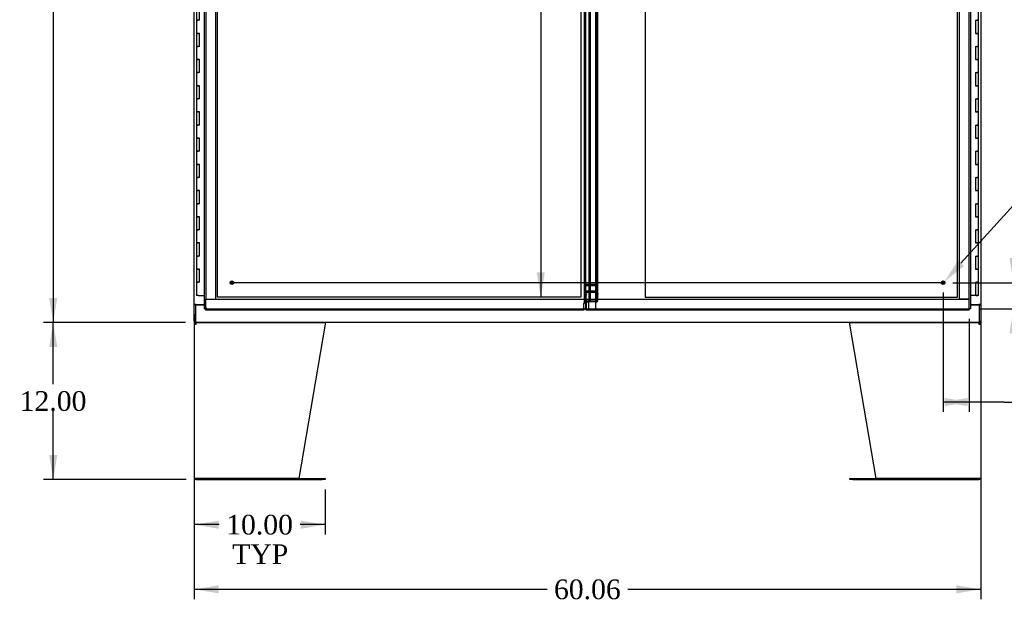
# Model space of a CAD drawing. Header units: inches. Extents: x 1 to 359, y -2 to 239.
# Tile 5 of 22: x 54 to 129, y 56 to 101. Entities that reach past the tile are written whole.
import ezdxf
from ezdxf import colors
from ezdxf.entities.mleader import LeaderData, LeaderLine
from ezdxf.enums import TextEntityAlignment as Align
from ezdxf.lldxf.tags import DXFTag
from ezdxf.math import Vec2, Vec3

# ---------------------------------------------------------------- set-up
doc = ezdxf.new("R2010")
doc.units = ezdxf.units.IN
doc.header["$MEASUREMENT"] = 0
for name, color, linetype in [('COM50799-4', 7, 'Continuous'), ('COM52265-4', 7, 'Continuous'), ('COM54578-68', 7, 'Continuous'), ('COM54928-5', 7, 'Continuous'), ('COM56694-4', 7, 'Continuous'), ('COM71163-12', 7, 'Continuous'), ('Default', 7, 'Continuous'), ('DV8_Default', 7, 'Continuous'), ('GSK11033', 7, 'Continuous'), ('STD21878', 7, 'Continuous')]:
    doc.layers.add(name, color=color, linetype=linetype)
doc.styles.add('SEACAD_Times_New_Roman', font='times.ttf')
tags = doc.linetypes.add('CENTER2', pattern=[1.125, 0.75, -0.125, 0.125, -0.125]).pattern_tags.tags
tags[10:11] = [DXFTag(74, 4), DXFTag(75, 0), DXFTag(340, '0'), DXFTag(46, 0.0), DXFTag(50, 0.0), DXFTag(44, 0.0), DXFTag(45, 0.0)]
tags[8:9] = [DXFTag(74, 4), DXFTag(75, 0), DXFTag(340, '0'), DXFTag(46, 0.0), DXFTag(50, 0.0), DXFTag(44, 0.0), DXFTag(45, 0.0)]
tags[6:7] = [DXFTag(74, 4), DXFTag(75, 0), DXFTag(340, '0'), DXFTag(46, 0.0), DXFTag(50, 0.0), DXFTag(44, 0.0), DXFTag(45, 0.0)]
tags[4:5] = [DXFTag(74, 4), DXFTag(75, 0), DXFTag(340, '0'), DXFTag(46, 0.0), DXFTag(50, 0.0), DXFTag(44, 0.0), DXFTag(45, 0.0)]
tags = doc.linetypes.add('HIDDEN2', pattern=[0.1875, 0.125, -0.0625]).pattern_tags.tags
tags[6:7] = [DXFTag(74, 4), DXFTag(75, 0), DXFTag(340, '0'), DXFTag(46, 0.0), DXFTag(50, 0.0), DXFTag(44, 0.0), DXFTag(45, 0.0)]
tags[4:5] = [DXFTag(74, 4), DXFTag(75, 0), DXFTag(340, '0'), DXFTag(46, 0.0), DXFTag(50, 0.0), DXFTag(44, 0.0), DXFTag(45, 0.0)]
doc.dimstyles.new('HAMMOND_(STH_-_300x200)', dxfattribs={"dimtxt": 1.5, "dimasz": 1.875, "dimexe": 0.75, "dimexo": 0.75, "dimgap": 0.375, "dimtad": 0, "dimtih": 1, "dimtoh": 1, "dimzin": 0, "dimdsep": 46, "dimtxsty": 'SEACAD_Times_New_Roman', "dimblk1": '_SE_FILLED', "dimblk2": '_SE_FILLED', "dimsah": 1, "dimcen": 0.75, "dimadec": 0, "dimazin": 0, "dimtfac": 0.8, "dimtofl": 0, "dimtmove": 0, "dimatfit": 3, "dimfxl": 1, "dimtolj": 1, "dimtzin": 0, "dimarcsym": 0})

# ---------------------------------------------------------------- blocks, each defined once
blk = doc.blocks.new('SEANNOT_GROUP4')
at = {"layer": 'Default', "color": 7, "linetype": 'CENTER2'}
blk.add_line((124.755, 80.987), (70.307, 80.987), dxfattribs=at)
blk = doc.blocks.new('SE7')
at = {"layer": 'COM50799-4', "color": 7, "linetype": 'Continuous'}
for p, q in [((68.281, 78.987), (68.281, 149.047)), ((97.406, 79.737), (97.406, 148.297)), ((68.281, 78.987), (68.337, 78.987)), ((68.376, 78.987), (68.337, 78.987)), ((68.423, 79.035), (68.376, 78.987)), ((68.376, 78.987), (68.376, 78.948)), ((68.424, 79.035), (68.423, 79.035)), ((68.424, 79.035), (68.424, 79.035)), ((68.424, 79.035), (68.424, 79.035)), ((68.424, 79.035), (68.424, 79.035)), ((97.263, 79.035), (97.263, 79.409)), ((97.263, 79.035), (97.263, 78.892)), ((68.376, 78.892), (68.376, 78.948)), ((97.263, 78.892), (68.376, 78.892))]:
    blk.add_line(p, q, dxfattribs=at)
at = {"layer": 'COM50799-4', "color": 7, "linetype": 'HIDDEN2'}
for p, q in [((97.311, 79.534), (97.311, 148.501)), ((98.235, 80.288), (98.235, 147.747)), ((98.33, 80.288), (98.33, 147.747)), ((97.311, 80.141), (97.406, 80.141)), ((97.406, 80.093), (97.311, 80.093)), ((97.454, 80.141), (97.406, 80.141)), ((97.406, 79.534), (97.406, 79.737)), ((97.426, 80.107), (97.454, 80.107)), ((97.426, 79.585), (97.426, 80.107)), ((97.426, 80.04), (97.454, 80.04)), ((97.454, 80.141), (97.454, 80.107)), ((97.454, 80.04), (97.454, 80.107)), ((98.187, 80.141), (98.221, 80.141)), ((98.187, 80.107), (98.187, 80.141)), ((98.187, 80.107), (98.187, 80.04)), ((98.221, 80.141), (98.288, 80.141)), ((98.221, 80.117), (98.288, 80.069)), ((98.33, 80.288), (98.235, 80.288)), ((98.235, 80.247), (98.235, 80.288)), ((98.33, 80.247), (98.235, 80.247)), ((98.235, 80.08), (98.235, 80.247)), ((98.235, 80.165), (98.33, 80.165)), ((98.235, 80.124), (98.33, 80.124)), ((98.33, 80.08), (98.235, 80.08)), ((98.235, 79.66), (98.235, 80.08)), ((98.33, 80.247), (98.33, 80.288)), ((98.33, 80.08), (98.33, 80.247)), ((98.33, 79.66), (98.33, 80.08)), ((98.187, 79.585), (97.426, 79.585)), ((97.426, 79.518), (97.426, 79.585)), ((98.187, 79.518), (97.426, 79.518)), ((98.221, 79.595), (98.288, 79.548)), ((98.235, 79.66), (98.33, 79.66))]:
    blk.add_line(p, q, dxfattribs=at)
at = {"layer": 'COM50799-4', "color": 7, "linetype": 'Continuous'}
for centre, radius, start, end in [((68.905, 78.057), 1.09, 116.23673, 121.43872), ((67.446, 79.517), 1.09, 328.56128, 333.76327), ((97.263, 79.534), 0.143, 352.05161, 0)]:
    blk.add_arc(centre, radius, start, end, dxfattribs=at)
at = {"layer": 'COM50799-4', "color": 7, "linetype": 'HIDDEN2'}
for centre, radius, start, end in [((97.263, 79.534), 0.048, 0, 19.05678), ((98.078, 79.66), 0.158, 335.62507, 359.8409), ((98.154, 79.662), 0.177, 319.71218, 359.33324)]:
    blk.add_arc(centre, radius, start, end, dxfattribs=at)
for centre, major_axis in [((98.187, 80.141), (0.048, 0)), ((98.187, 80.141), (0.143, 0)), ((98.187, 79.619), (0.048, 0)), ((98.187, 79.619), (0.143, 0))]:
    blk.add_ellipse(centre, major_axis=major_axis, ratio=0.707107, start_param=4.712389, end_param=5.497787, dxfattribs=at)
for points, degree, knots in [([(98.288, 80.141), (98.302, 80.145), (98.312, 80.149), (98.327, 80.157), (98.33, 80.161), (98.33, 80.165)], 3, [0, 0, 0, 0, 0.5, 0.5, 1, 1, 1, 1]), ([(98.33, 80.124), (98.33, 80.114), (98.327, 80.103), (98.312, 80.084), (98.302, 80.076), (98.288, 80.069)], 3, [0, 0, 0, 0, 0.5, 0.5, 1, 1, 1, 1]), ([(97.263, 79.409), (97.271, 79.421), (97.278, 79.433), (97.288, 79.45), (97.292, 79.456), (97.297, 79.468), (97.3, 79.474), (97.306, 79.491), (97.309, 79.503), (97.311, 79.52), (97.311, 79.526), (97.31, 79.538), (97.309, 79.544), (97.308, 79.55)], 3, [0, 0, 0, 0, 0.25, 0.25, 0.375, 0.375, 0.5, 0.5, 0.75, 0.75, 0.875, 0.875, 1, 1, 1, 1]), ([(97.404, 79.514), (97.392, 79.513), (97.383, 79.51), (97.378, 79.509), (97.374, 79.507), (97.369, 79.505), (97.308, 79.55)], 2, [0, 0, 0, 0.5, 0.5, 0.75, 0.75, 1, 1, 1])]:
    blk.add_open_spline(points, degree=degree, knots=knots, dxfattribs=at)
at = {"layer": 'COM50799-4', "color": 7, "linetype": 'Continuous'}
blk.add_open_spline([(97.263, 79.409), (97.28, 79.418), (97.297, 79.427), (97.329, 79.444), (97.344, 79.453), (97.37, 79.471), (97.38, 79.479), (97.397, 79.497), (97.402, 79.506), (97.404, 79.514)], degree=3, knots=[0, 0, 0, 0, 0.25, 0.25, 0.5, 0.5, 0.75, 0.75, 1, 1, 1, 1], dxfattribs=at)
at = {"layer": 'COM52265-4', "color": 7, "linetype": 'Continuous'}
for p, q in [((67.5, 79.33), (67.5, 148.705)), ((127.563, 148.705), (127.563, 79.33)), ((67.5, 79.33), (67.5, 79.3)), ((67.643, 79.33), (67.5, 79.33)), ((67.5, 78.05), (67.5, 79.3)), ((67.595, 79.3), (67.5, 79.3)), ((67.595, 79.33), (67.595, 79.3)), ((67.643, 79.33), (68.281, 79.33)), ((126.781, 79.33), (127.42, 79.33)), ((127.563, 79.33), (127.42, 79.33)), ((127.468, 79.3), (127.468, 79.33)), ((127.468, 79.3), (127.563, 79.3)), ((127.563, 79.3), (127.563, 79.33)), ((127.563, 79.3), (127.563, 78.05)), ((67.595, 78.05), (67.5, 78.05)), ((127.468, 78.05), (127.563, 78.05))]:
    blk.add_line(p, q, dxfattribs=at)
at = {"layer": 'COM54578-68', "color": 7, "linetype": 'Continuous'}
for p, q in [((67.679, 102.017), (67.679, 101.017)), ((67.912, 101.017), (67.912, 102.017)), ((127.383, 101.017), (127.383, 102.017)), ((67.679, 101.017), (67.796, 101.017)), ((67.679, 101.017), (67.679, 100.017)), ((67.796, 101.017), (67.679, 101.017)), ((67.912, 101.017), (67.796, 101.017)), ((127.15, 101.017), (127.15, 100.017)), ((127.15, 101.017), (127.266, 101.017)), ((127.383, 101.017), (127.266, 101.017)), ((127.266, 101.017), (127.383, 101.017)), ((127.383, 100.017), (127.383, 101.017)), ((67.679, 100.017), (67.796, 100.017)), ((67.796, 100.017), (67.679, 100.017)), ((67.679, 100.017), (67.679, 99.017)), ((67.912, 100.017), (67.796, 100.017)), ((67.912, 99.017), (67.912, 100.017)), ((127.15, 100.017), (127.266, 100.017)), ((127.383, 100.017), (127.266, 100.017)), ((127.266, 100.017), (127.383, 100.017)), ((127.383, 99.017), (127.383, 100.017)), ((67.679, 99.017), (67.796, 99.017)), ((67.679, 99.017), (67.679, 98.017)), ((67.796, 99.017), (67.679, 99.017)), ((67.912, 99.017), (67.796, 99.017)), ((127.15, 99.017), (127.15, 98.017)), ((127.15, 99.017), (127.266, 99.017)), ((127.383, 99.017), (127.266, 99.017)), ((127.266, 99.017), (127.383, 99.017)), ((127.383, 98.017), (127.383, 99.017)), ((67.679, 98.017), (67.796, 98.017)), ((67.796, 98.017), (67.679, 98.017)), ((67.679, 98.017), (67.679, 97.017)), ((67.912, 98.017), (67.796, 98.017)), ((67.912, 97.017), (67.912, 98.017)), ((127.15, 98.017), (127.266, 98.017)), ((127.383, 98.017), (127.266, 98.017)), ((127.266, 98.017), (127.383, 98.017)), ((127.383, 97.017), (127.383, 98.017)), ((67.679, 97.017), (67.796, 97.017)), ((67.679, 97.017), (67.679, 96.017)), ((67.796, 97.017), (67.679, 97.017)), ((67.912, 97.017), (67.796, 97.017)), ((127.15, 97.017), (127.15, 96.017)), ((127.15, 97.017), (127.266, 97.017)), ((127.383, 97.017), (127.266, 97.017)), ((127.266, 97.017), (127.383, 97.017)), ((127.383, 96.017), (127.383, 97.017)), ((67.679, 96.017), (67.796, 96.017)), ((67.796, 96.017), (67.679, 96.017)), ((67.679, 96.017), (67.679, 95.017)), ((67.912, 96.017), (67.796, 96.017)), ((67.912, 95.017), (67.912, 96.017)), ((127.15, 96.017), (127.266, 96.017)), ((127.383, 96.017), (127.266, 96.017)), ((127.266, 96.017), (127.383, 96.017)), ((127.383, 95.017), (127.383, 96.017)), ((67.679, 95.017), (67.796, 95.017)), ((67.679, 95.017), (67.679, 94.017)), ((67.796, 95.017), (67.679, 95.017)), ((67.912, 95.017), (67.796, 95.017)), ((127.15, 95.017), (127.15, 94.017)), ((127.15, 95.017), (127.266, 95.017)), ((127.383, 95.017), (127.266, 95.017)), ((127.266, 95.017), (127.383, 95.017)), ((127.383, 94.017), (127.383, 95.017)), ((67.679, 94.017), (67.796, 94.017)), ((67.796, 94.017), (67.679, 94.017)), ((67.679, 94.017), (67.679, 93.017)), ((67.912, 94.017), (67.796, 94.017)), ((67.912, 93.017), (67.912, 94.017)), ((127.15, 94.017), (127.266, 94.017)), ((127.383, 94.017), (127.266, 94.017)), ((127.266, 94.017), (127.383, 94.017)), ((127.383, 93.017), (127.383, 94.017)), ((67.679, 93.017), (67.796, 93.017)), ((67.679, 93.017), (67.679, 92.017)), ((67.796, 93.017), (67.679, 93.017)), ((67.912, 93.017), (67.796, 93.017)), ((127.15, 93.017), (127.15, 92.017)), ((127.15, 93.017), (127.266, 93.017)), ((127.383, 93.017), (127.266, 93.017)), ((127.266, 93.017), (127.383, 93.017)), ((127.383, 92.017), (127.383, 93.017)), ((67.679, 92.017), (67.796, 92.017)), ((67.796, 92.017), (67.679, 92.017)), ((67.679, 92.017), (67.679, 91.017)), ((67.912, 92.017), (67.796, 92.017)), ((67.912, 91.017), (67.912, 92.017)), ((127.15, 92.017), (127.266, 92.017)), ((127.383, 92.017), (127.266, 92.017)), ((127.266, 92.017), (127.383, 92.017)), ((127.383, 91.017), (127.383, 92.017)), ((67.679, 91.017), (67.796, 91.017)), ((67.679, 91.017), (67.679, 90.017)), ((67.796, 91.017), (67.679, 91.017)), ((67.912, 91.017), (67.796, 91.017)), ((127.15, 91.017), (127.15, 90.017)), ((127.15, 91.017), (127.266, 91.017)), ((127.383, 91.017), (127.266, 91.017)), ((127.266, 91.017), (127.383, 91.017)), ((127.383, 90.017), (127.383, 91.017)), ((67.679, 90.017), (67.796, 90.017)), ((67.796, 90.017), (67.679, 90.017)), ((67.679, 90.017), (67.679, 89.017)), ((67.912, 90.017), (67.796, 90.017)), ((67.912, 89.017), (67.912, 90.017)), ((127.15, 90.017), (127.266, 90.017)), ((127.383, 90.017), (127.266, 90.017)), ((127.266, 90.017), (127.383, 90.017)), ((127.383, 89.017), (127.383, 90.017)), ((67.679, 89.017), (67.796, 89.017)), ((67.679, 89.017), (67.679, 88.017)), ((67.796, 89.017), (67.679, 89.017)), ((67.912, 89.017), (67.796, 89.017)), ((127.15, 89.017), (127.15, 88.017)), ((127.15, 89.017), (127.266, 89.017)), ((127.383, 89.017), (127.266, 89.017)), ((127.266, 89.017), (127.383, 89.017)), ((127.383, 88.017), (127.383, 89.017)), ((67.679, 88.017), (67.796, 88.017)), ((67.796, 88.017), (67.679, 88.017)), ((67.679, 88.017), (67.679, 87.017)), ((67.912, 88.017), (67.796, 88.017)), ((67.912, 87.017), (67.912, 88.017)), ((127.15, 88.017), (127.266, 88.017)), ((127.383, 88.017), (127.266, 88.017)), ((127.266, 88.017), (127.383, 88.017)), ((127.383, 87.017), (127.383, 88.017)), ((67.679, 87.017), (67.796, 87.017)), ((67.679, 87.017), (67.679, 86.017)), ((67.796, 87.017), (67.679, 87.017)), ((67.912, 87.017), (67.796, 87.017)), ((127.15, 87.017), (127.15, 86.017)), ((127.15, 87.017), (127.266, 87.017)), ((127.383, 87.017), (127.266, 87.017)), ((127.266, 87.017), (127.383, 87.017)), ((127.383, 86.017), (127.383, 87.017)), ((67.679, 86.017), (67.796, 86.017)), ((67.796, 86.017), (67.679, 86.017)), ((67.679, 86.017), (67.679, 85.017)), ((67.912, 86.017), (67.796, 86.017)), ((67.912, 85.017), (67.912, 86.017)), ((127.15, 86.017), (127.266, 86.017)), ((127.383, 86.017), (127.266, 86.017)), ((127.266, 86.017), (127.383, 86.017)), ((127.383, 85.017), (127.383, 86.017)), ((67.679, 85.017), (67.796, 85.017)), ((67.679, 85.017), (67.679, 84.017)), ((67.796, 85.017), (67.679, 85.017)), ((67.912, 85.017), (67.796, 85.017)), ((127.15, 85.017), (127.15, 84.017)), ((127.15, 85.017), (127.266, 85.017)), ((127.383, 85.017), (127.266, 85.017)), ((127.266, 85.017), (127.383, 85.017)), ((127.383, 84.017), (127.383, 85.017)), ((67.679, 84.017), (67.796, 84.017)), ((67.796, 84.017), (67.679, 84.017)), ((67.679, 84.017), (67.679, 83.017)), ((67.912, 84.017), (67.796, 84.017)), ((67.912, 83.017), (67.912, 84.017)), ((127.15, 84.017), (127.266, 84.017)), ((127.383, 84.017), (127.266, 84.017)), ((127.266, 84.017), (127.383, 84.017)), ((127.383, 83.017), (127.383, 84.017)), ((67.679, 83.017), (67.796, 83.017)), ((67.679, 83.017), (67.679, 82.017)), ((67.796, 83.017), (67.679, 83.017)), ((67.912, 83.017), (67.796, 83.017)), ((127.15, 83.017), (127.15, 82.017)), ((127.15, 83.017), (127.266, 83.017)), ((127.383, 83.017), (127.266, 83.017)), ((127.266, 83.017), (127.383, 83.017)), ((127.383, 82.017), (127.383, 83.017)), ((67.679, 82.017), (67.796, 82.017)), ((67.796, 82.017), (67.679, 82.017)), ((67.679, 82.017), (67.679, 81.017)), ((67.912, 82.017), (67.796, 82.017)), ((67.912, 81.017), (67.912, 82.017)), ((127.15, 82.017), (127.266, 82.017)), ((127.383, 82.017), (127.266, 82.017)), ((127.266, 82.017), (127.383, 82.017)), ((127.383, 81.017), (127.383, 82.017)), ((67.679, 81.017), (67.796, 81.017)), ((67.679, 81.017), (67.679, 80.017)), ((67.796, 81.017), (67.679, 81.017)), ((67.912, 81.017), (67.796, 81.017)), ((127.15, 81.017), (127.15, 80.017)), ((127.15, 81.017), (127.266, 81.017)), ((127.383, 81.017), (127.266, 81.017)), ((127.266, 81.017), (127.383, 81.017)), ((127.383, 80.017), (127.383, 81.017)), ((67.796, 80.017), (67.679, 80.017)), ((67.796, 80.017), (68.281, 80.017)), ((127.15, 80.017), (126.781, 80.017)), ((127.383, 80.017), (127.15, 80.017)), ((127.204, 79.982), (127.204, 80.008)), ((127.204, 80.008), (127.254, 80.008)), ((127.254, 79.982), (127.204, 79.982)), ((127.216, 80.017), (127.216, 80.008)), ((127.279, 80.008), (127.254, 80.008)), ((127.279, 79.982), (127.254, 79.982)), ((127.279, 80.008), (127.329, 80.008)), ((127.329, 79.982), (127.279, 79.982)), ((127.316, 80.008), (127.316, 80.017)), ((127.329, 80.008), (127.329, 79.982))]:
    blk.add_line(p, q, dxfattribs=at)
at = {"layer": 'COM54928-5', "color": 7, "linetype": 'Continuous'}
for p, q in [((67.5, 77.812), (67.5, 66.098)), ((67.5, 77.812), (67.643, 77.812)), ((67.605, 77.841), (67.529, 77.899)), ((67.643, 77.86), (67.643, 77.955)), ((67.643, 77.812), (67.643, 77.899)), ((67.643, 77.812), (67.643, 77.812)), ((67.7, 77.955), (77.489, 77.955)), ((77.5, 77.812), (75.499, 66.05)), ((77.5, 77.899), (77.5, 77.812)), ((117.563, 77.812), (117.563, 77.899)), ((119.563, 66.05), (117.563, 77.812)), ((117.573, 77.955), (127.362, 77.955)), ((127.42, 77.86), (127.42, 77.955)), ((127.42, 77.899), (127.42, 77.812)), ((127.42, 77.812), (127.563, 77.812)), ((127.42, 77.812), (127.42, 77.812)), ((127.458, 77.841), (127.533, 77.899)), ((127.563, 77.812), (127.563, 66.098)), ((67.643, 66.05), (67.508, 66.05)), ((67.508, 66.05), (67.643, 66.05)), ((75.499, 66.05), (67.643, 66.05)), ((67.643, 66.05), (77.279, 66.05)), ((67.643, 65.955), (77.279, 65.955)), ((77.279, 66.05), (77.499, 66.05)), ((77.499, 65.955), (77.279, 65.955)), ((77.499, 66.05), (77.499, 65.955)), ((117.563, 65.955), (117.563, 66.05)), ((117.563, 66.05), (117.783, 66.05)), ((117.783, 65.955), (117.563, 65.955)), ((117.783, 66.05), (127.42, 66.05)), ((117.783, 65.955), (127.42, 65.955)), ((127.42, 66.05), (119.563, 66.05)), ((127.42, 66.05), (127.554, 66.05)), ((127.554, 66.05), (127.42, 66.05))]:
    blk.add_line(p, q, dxfattribs=at)
for centre, radius, start, end in [((67.643, 77.812), 0.143, 142.41616, 180), ((67.643, 77.812), 0.143, 90, 142.41616), ((67.643, 77.812), 0.048, 142.41616, 180), ((67.643, 77.812), 0.048, 90.00014, 142.41602), ((127.42, 77.812), 0.143, 37.58384, 90), ((127.42, 77.812), 0.048, 37.58398, 89.99986), ((127.42, 77.812), 0.048, 0, 37.58384), ((127.42, 77.812), 0.143, 0, 37.58384), ((67.643, 66.098), 0.143, 180, 199.61294), ((67.643, 66.098), 0.143, 199.61294, 270), ((127.42, 66.098), 0.143, 270, 340.38706), ((127.42, 66.098), 0.143, 340.38706, 0)]:
    blk.add_arc(centre, radius, start, end, dxfattribs=at)
for centre, major_axis, start_param, end_param in [((67.643, 66.098), (0.143, 0), 3.141593, 3.483903), ((127.42, 66.098), (-0.143, 0), 2.799282, 3.141593)]:
    blk.add_ellipse(centre, major_axis=major_axis, ratio=0.99836, start_param=start_param, end_param=end_param, dxfattribs=at)
for points in [[(67.643, 77.899), (67.652, 77.916), (67.662, 77.931), (67.681, 77.95), (67.691, 77.955), (67.7, 77.955)], [(77.489, 77.955), (77.491, 77.955), (77.492, 77.95), (77.496, 77.931), (77.498, 77.916), (77.5, 77.899)], [(117.563, 77.899), (117.564, 77.916), (117.566, 77.931), (117.57, 77.95), (117.572, 77.955), (117.573, 77.955)], [(127.362, 77.955), (127.372, 77.955), (127.381, 77.95), (127.4, 77.931), (127.41, 77.916), (127.42, 77.899)]]:
    blk.add_open_spline(points, degree=3, knots=[0, 0, 0, 0, 0.5, 0.5, 1, 1, 1, 1], dxfattribs=at)
at = {"layer": 'COM56694-4', "color": 7, "linetype": 'Continuous'}
for p, q in [((126.781, 149.047), (126.781, 78.987)), ((97.656, 79.737), (97.656, 148.297)), ((97.549, 79.54), (97.424, 79.415)), ((97.424, 79.415), (97.424, 79.035)), ((97.424, 78.892), (97.424, 79.035)), ((97.799, 79.54), (97.549, 79.54)), ((126.638, 79.035), (126.638, 79.035)), ((126.639, 79.035), (126.638, 79.035)), ((126.638, 79.035), (126.639, 79.035)), ((126.639, 79.035), (126.639, 79.035)), ((126.639, 79.035), (126.686, 78.987)), ((126.686, 78.987), (126.725, 78.987)), ((126.686, 78.987), (126.686, 78.948)), ((126.781, 78.987), (126.725, 78.987)), ((126.686, 78.892), (97.424, 78.892)), ((126.686, 78.892), (126.686, 78.948))]:
    blk.add_line(p, q, dxfattribs=at)
at = {"layer": 'COM56694-4', "color": 7, "linetype": 'HIDDEN2'}
for p, q in [((97.751, 79.655), (97.751, 148.379)), ((97.751, 80.112), (97.656, 80.112)), ((97.656, 79.655), (97.656, 79.737)), ((97.656, 79.655), (97.751, 79.655))]:
    blk.add_line(p, q, dxfattribs=at)
at = {"layer": 'COM56694-4', "color": 7, "linetype": 'Continuous'}
for centre, start, end in [((126.157, 78.057), 58.56128, 63.76327), ((127.616, 79.517), 206.23673, 211.43872)]:
    blk.add_arc(centre, 1.09, start, end, dxfattribs=at)
blk.add_open_spline([(97.799, 79.54), (97.781, 79.55), (97.762, 79.56), (97.727, 79.579), (97.711, 79.588), (97.685, 79.607), (97.674, 79.617), (97.66, 79.636), (97.656, 79.646), (97.656, 79.655)], degree=3, knots=[0, 0, 0, 0, 0.25, 0.25, 0.5, 0.5, 0.75, 0.75, 1, 1, 1, 1], dxfattribs=at)
at = {"layer": 'COM56694-4', "color": 7, "linetype": 'HIDDEN2'}
blk.add_open_spline([(97.799, 79.54), (97.793, 79.55), (97.787, 79.56), (97.775, 79.579), (97.77, 79.588), (97.761, 79.607), (97.757, 79.617), (97.753, 79.636), (97.751, 79.646), (97.751, 79.655)], degree=3, knots=[0, 0, 0, 0, 0.25, 0.25, 0.5, 0.5, 0.75, 0.75, 1, 1, 1, 1], dxfattribs=at)
at = {"layer": 'COM71163-12', "color": 7, "linetype": 'Continuous'}
for p, q in [((67.595, 79.3), (67.595, 78.098)), ((67.595, 79.3), (68.281, 79.3)), ((126.781, 79.3), (127.468, 79.3)), ((127.468, 78.098), (127.468, 79.3)), ((67.595, 78.098), (67.595, 77.955)), ((127.468, 77.955), (67.595, 77.955)), ((127.468, 77.955), (127.468, 78.098))]:
    blk.add_line(p, q, dxfattribs=at)
at = {"layer": 'DV8_Default', "color": 7, "linetype": 'HIDDEN2'}
for p, q in [((69.281, 79.892), (69.281, 148.142)), ((97.013, 148.142), (97.013, 79.892)), ((125.781, 79.892), (125.781, 148.142)), ((101.924, 112.517), (101.924, 79.892)), ((97.013, 79.892), (69.281, 79.892)), ((101.924, 79.892), (125.781, 79.892))]:
    blk.add_line(p, q, dxfattribs=at)
at = {"layer": 'GSK11033', "color": 7, "linetype": 'HIDDEN2'}
for p, q in [((68.376, 148.297), (68.376, 79.737)), ((69.126, 148.297), (69.126, 79.737)), ((125.936, 79.737), (125.936, 148.297)), ((126.686, 79.737), (126.686, 148.297)), ((98.156, 80.851), (98.156, 147.193)), ((97.406, 80.772), (98.156, 80.772)), ((98.156, 80.851), (97.656, 80.851)), ((98.156, 80.343), (98.156, 80.851)), ((68.376, 79.737), (69.126, 79.737)), ((68.376, 78.987), (68.376, 79.737)), ((68.376, 79.737), (97.425, 79.737)), ((97.406, 80.264), (98.156, 80.264)), ((97.637, 79.737), (126.686, 79.737)), ((98.156, 80.343), (97.656, 80.343)), ((98.156, 78.997), (98.156, 80.343)), ((126.686, 79.737), (125.936, 79.737)), ((126.686, 78.987), (126.686, 79.737)), ((68.376, 78.987), (97.263, 78.987)), ((97.406, 78.997), (97.406, 79.534)), ((97.406, 78.997), (98.156, 78.997)), ((97.424, 78.987), (97.637, 78.987)), ((97.425, 78.987), (97.425, 79.416)), ((97.425, 78.987), (126.686, 78.987)), ((97.637, 78.987), (97.637, 79.54))]:
    blk.add_line(p, q, dxfattribs=at)
at = {"layer": 'GSK11033', "color": 7, "linetype": 'Continuous'}
for p, q in [((97.656, 80.851), (97.406, 80.851)), ((97.656, 80.343), (97.406, 80.343)), ((97.425, 79.416), (97.425, 79.737)), ((97.425, 79.737), (97.637, 79.737)), ((97.425, 79.737), (97.637, 79.737)), ((97.637, 79.54), (97.637, 79.737)), ((97.263, 78.987), (97.424, 78.987))]:
    blk.add_line(p, q, dxfattribs=at)
at = {"layer": 'STD21878', "color": 7, "linetype": 'HIDDEN2'}
for centre, radius in [((70.376, 80.987), 0.141), ((70.376, 80.987), 0.125), ((124.686, 80.987), 0.141), ((124.686, 80.987), 0.125)]:
    blk.add_circle(centre, radius, dxfattribs=at)
blk = doc.blocks.new('DMBLK3122')
at = {"layer": 'Default', "linetype": 'Continuous'}
for points in [[(56.418, 148.205), (57.043, 148.205), (56.73, 150.08)], [(56.418, 79.83), (56.73, 77.955), (57.043, 79.83)]]:
    blk.add_hatch(color=7, dxfattribs=at).paths.add_polyline_path(points)
at = {"layer": 'Default', "color": 7, "linetype": 'Continuous'}
for p, q in [((66.845, 150.08), (55.98, 150.08)), ((56.73, 150.08), (56.73, 115.292)), ((56.73, 113.267), (56.73, 77.955)), ((66.845, 77.955), (55.98, 77.955))]:
    blk.add_line(p, q, dxfattribs=at)
at = {"layer": 'Default', "color": 7, "linetype": 'Continuous', "style": 'SEACAD_Times_New_Roman'}
blk.add_text('72.13', height=1.5, dxfattribs=at).set_placement((54.171, 114.767), align=Align.TOP_LEFT)
blk = doc.blocks.new('_SE_FILLED')
at = {"color": 0}
blk.add_line((0, 0), (-1, 0), dxfattribs=at)
blk.add_solid([(0, 0), (-1, -0.1665), (-1, 0.1665), (0, 0)], dxfattribs=at)
blk = doc.blocks.new('DMBLK3137')
at = {"layer": 'Default', "linetype": 'Continuous'}
for points in [[(93.645, 146.267), (94.27, 146.267), (93.957, 148.142)], [(93.645, 81.767), (93.957, 79.892), (94.27, 81.767)]]:
    blk.add_hatch(color=7, dxfattribs=at).paths.add_polyline_path(points)
at = {"layer": 'Default', "color": 7, "linetype": 'Continuous'}
for p, q in [((93.957, 148.142), (93.957, 115.292)), ((93.957, 111.017), (93.957, 79.892))]:
    blk.add_line(p, q, dxfattribs=at)
at = {"layer": 'Default', "color": 7, "linetype": 'Continuous', "style": 'SEACAD_Times_New_Roman'}
for s, p in [('68.25', (91.398, 114.767)), ('TYP', (91.86, 112.517))]:
    blk.add_text(s, height=1.5, dxfattribs=at).set_placement(p, align=Align.TOP_LEFT)
blk = doc.blocks.new('DMBLK3143')
at = {"layer": 'Default', "linetype": 'Continuous'}
for points in [[(130.377, 82.862), (129.752, 82.862), (130.065, 80.987)], [(130.377, 77.112), (130.065, 78.987), (129.752, 77.112)]]:
    blk.add_hatch(color=7, dxfattribs=at).paths.add_polyline_path(points)
at = {"layer": 'Default', "color": 7, "linetype": 'Continuous'}
for p, q in [((130.065, 84.639), (130.815, 84.639)), ((130.065, 80.987), (130.065, 84.639)), ((125.436, 80.987), (130.815, 80.987)), ((127.436, 78.987), (130.815, 78.987)), ((130.065, 75.237), (130.065, 78.987))]:
    blk.add_line(p, q, dxfattribs=at)
at = {"layer": 'Default', "color": 7, "linetype": 'Continuous', "style": 'SEACAD_Times_New_Roman'}
for s, p in [('2.00', (131.447, 85.389)), ('I/S', (136.478, 85.389)), ('TYP', (131.34, 83.139))]:
    blk.add_text(s, height=1.5, dxfattribs=at).set_placement(p, align=Align.TOP_LEFT)
blk = doc.blocks.new('DMBLK3144')
at = {"layer": 'Default', "linetype": 'Continuous'}
for points in [[(126.561, 71.562), (126.561, 72.187), (124.686, 71.875)], [(124.811, 71.562), (126.686, 71.875), (124.811, 72.187)]]:
    blk.add_hatch(color=7, dxfattribs=at).paths.add_polyline_path(points)
at = {"layer": 'Default', "color": 7, "linetype": 'Continuous'}
for p, q in [((124.686, 80.237), (124.686, 71.125)), ((126.686, 78.237), (126.686, 71.125)), ((129.351, 71.875), (124.686, 71.875)), ((129.351, 71.875), (130.101, 71.875))]:
    blk.add_line(p, q, dxfattribs=at)
at = {"layer": 'Default', "color": 7, "linetype": 'Continuous', "style": 'SEACAD_Times_New_Roman'}
for s, p in [('2.00', (130.732, 72.625)), ('I/S', (135.763, 72.625)), ('TYP', (130.626, 70.375))]:
    blk.add_text(s, height=1.5, dxfattribs=at).set_placement(p, align=Align.TOP_LEFT)
blk = doc.blocks.new('DMBLK3150')
at = {"layer": 'Default', "linetype": 'Continuous'}
for points in [[(69.375, 57.269), (69.375, 57.894), (67.5, 57.582)], [(125.688, 57.269), (127.563, 57.582), (125.688, 57.894)]]:
    blk.add_hatch(color=7, dxfattribs=at).paths.add_polyline_path(points)
at = {"layer": 'Default', "color": 7, "linetype": 'Continuous'}
for p, q in [((67.5, 78.58), (67.5, 56.832)), ((127.563, 78.58), (127.563, 56.832)), ((67.5, 57.582), (94.447, 57.582)), ((100.615, 57.582), (127.563, 57.582))]:
    blk.add_line(p, q, dxfattribs=at)
at = {"layer": 'Default', "color": 7, "linetype": 'Continuous', "style": 'SEACAD_Times_New_Roman'}
blk.add_text('60.06', height=1.5, dxfattribs=at).set_placement((94.972, 58.332), align=Align.TOP_LEFT)
blk = doc.blocks.new('DMBLK3151')
at = {"layer": 'Default', "linetype": 'Continuous'}
for points in [[(56.418, 76.08), (57.043, 76.08), (56.73, 77.955)], [(56.418, 67.83), (56.73, 65.955), (57.043, 67.83)]]:
    blk.add_hatch(color=7, dxfattribs=at).paths.add_polyline_path(points)
at = {"layer": 'Default', "color": 7, "linetype": 'Continuous'}
for p, q in [((66.845, 77.955), (55.98, 77.955)), ((56.73, 73.23), (56.73, 77.955)), ((56.73, 65.955), (56.73, 71.205)), ((66.893, 65.955), (55.98, 65.955))]:
    blk.add_line(p, q, dxfattribs=at)
at = {"layer": 'Default', "color": 7, "linetype": 'Continuous', "style": 'SEACAD_Times_New_Roman'}
blk.add_text('12.00', height=1.5, dxfattribs=at).set_placement((54.171, 72.705), align=Align.TOP_LEFT)
blk = doc.blocks.new('DMBLK3152')
at = {"layer": 'Default', "linetype": 'Continuous'}
for points in [[(69.375, 62.205), (69.375, 62.83), (67.5, 62.518)], [(75.624, 62.205), (77.499, 62.518), (75.624, 62.83)]]:
    blk.add_hatch(color=7, dxfattribs=at).paths.add_polyline_path(points)
at = {"layer": 'Default', "color": 7, "linetype": 'Continuous'}
for p, q in [((67.5, 65.348), (67.5, 61.768)), ((77.499, 65.205), (77.499, 61.768)), ((69.415, 62.518), (67.5, 62.518)), ((77.499, 62.518), (75.584, 62.518))]:
    blk.add_line(p, q, dxfattribs=at)
at = {"layer": 'Default', "color": 7, "linetype": 'Continuous', "style": 'SEACAD_Times_New_Roman'}
for s, p in [('10.00', (69.94, 63.268)), ('TYP', (70.402, 61.018))]:
    blk.add_text(s, height=1.5, dxfattribs=at).set_placement(p, align=Align.TOP_LEFT)

msp = doc.modelspace()

# ---------------------------------------------------------------- block references
at = {"layer": 'Default'}
for name in ['SE7', 'SEANNOT_GROUP4']:
    msp.add_blockref(name, (0, 0), dxfattribs=at)

# ---------------------------------------------------------------- dimensions: what is measured, and where the dimension line sits
at = {"layer": 'Default', "color": 7, "linetype": 'Continuous'}
for base, p1, p2, angle, text, picture, middle in [((56.73016653, 150.079914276), (67.594591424, 150.079914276), (67.594591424, 77.954914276), 270, '\\A1;<>', 'DMBLK3122', (56.73016653, 114.017414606)), ((93.957, 148.142), (97.013, 148.142), (97.013, 79.892), 270, '\\A1;<>\\PTYP', 'DMBLK3137', (93.957, 114.017)), ((67.5, 57.582), (67.5, 79.33), (127.563, 79.33), 0, '\\A1;<>', 'DMBLK3150', (97.531, 57.582)), ((56.73, 65.955), (67.643, 65.955), (67.595, 77.955), 90.22918, '\\A1;<>', 'DMBLK3151', (56.73, 71.955))]:
    dim = msp.add_linear_dim(base=base, p1=p1, p2=p2, angle=angle, text=text, dimstyle='HAMMOND_(STH_-_300x200)', dxfattribs=at)
    dim.commit()
    dim.dimension.update_dxf_attribs({"geometry": picture, "text_midpoint": middle, "dimtype": 161})
dim = msp.add_linear_dim(base=(130.065, 80.987), p1=(126.686, 78.987), p2=(124.686, 80.987), angle=90, text='\\A1;<> I/S\\PTYP', dimstyle='HAMMOND_(STH_-_300x200)', override={"dimtmove": 1}, dxfattribs=at)
dim.commit()
dim.dimension.update_dxf_attribs({"geometry": 'DMBLK3143', "text_midpoint": (130.815, 84.639), "dimtype": 160})
dim = msp.add_linear_dim(base=(124.686, 71.875), p1=(126.686, 78.987), p2=(124.686, 80.987), text='\\A1;<> I/S\\PTYP', dimstyle='HAMMOND_(STH_-_300x200)', override={"dimtmove": 1}, dxfattribs=at)
dim.commit()
dim.dimension.update_dxf_attribs({"geometry": 'DMBLK3144', "text_midpoint": (130.101, 71.875), "dimtype": 160})
dim = msp.add_linear_dim(base=(67.5, 62.518), p1=(77.499, 65.955), p2=(67.5, 77.812), text='\\A1;<>\\PTYP', dimstyle='HAMMOND_(STH_-_300x200)', dxfattribs=at)
dim.commit()
dim.dimension.update_dxf_attribs({"geometry": 'DMBLK3152', "text_midpoint": (72.499, 62.518), "dimtype": 160})

# ---------------------------------------------------------------- leaders
ml = msp.add_multileader_mtext('Standard', dxfattribs=at)
ml.set_content('{\\pxsm0.9;\\fTimes New Roman|b0||i0||c0|p34;\\W1.;GROUND STUD\\PDOOR TYP\\P}', color=7)
ml.set_leader_properties()
ml.build(insert=Vec2(0, 0))
ml.multileader.update_dxf_attribs({"dogleg_length": 0, "arrow_head_size": 1.875})
ctx = ml.context
ctx.base_point, ctx.char_height, ctx.arrow_head_size, ctx.landing_gap_size = Vec3(134.568, 90.775), 1.5, 1.875, 0.525
notes = []
notes.append((ctx, [(0, (1, 1, 0), (134.133, 91.435), (1, 0), 0, [(0, [(124.794, 81.077)], 0, [])])]))
ctx.mtext.insert = Vec3(134.658, 92.201)
for ctx, leaders in notes:
    for number, flags, end, landing, length, lines in leaders:
        leader = LeaderData()
        leader.index, (leader.has_last_leader_line, leader.has_dogleg_vector, leader.attachment_direction) = number, flags
        leader.last_leader_point, leader.dogleg_vector, leader.dogleg_length = Vec3(end), Vec3(landing), length
        for number, points, colour, breaks in lines:
            line = LeaderLine()
            line.index, line.vertices, line.color, line.breaks = number, Vec3.list(points), colors.encode_raw_color(colour), breaks
            leader.lines.append(line)
        ctx.leaders.append(leader)

doc.saveas('drawing.dxf')
